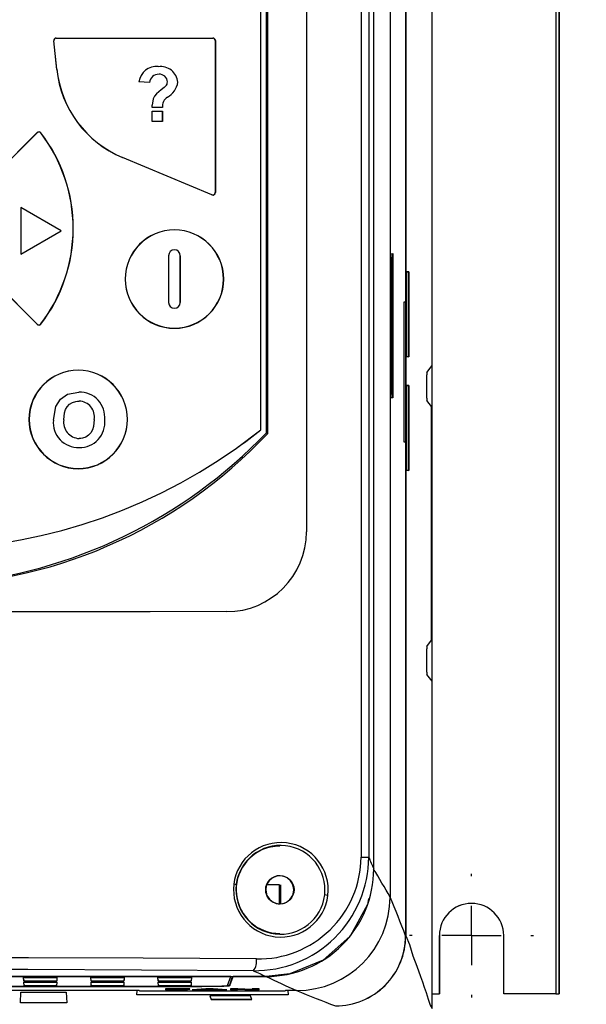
# Model space of a CAD drawing. Header units: millimetres. Extents: x 0 to 1537, y 0 to 1187.
# Tile 9 of 44: x 291 to 339, y 303 to 387. Entities that reach past the tile are written whole.
import ezdxf

# ---------------------------------------------------------------- set-up
doc = ezdxf.new("R2010")
doc.units = ezdxf.units.MM
doc.header["$LTSCALE"] = 5.5
doc.linetypes.add('CENTERX2', pattern=[20.32, 12.7, -2.54, 2.54, -2.54])
doc.layers.add('CENTER', color=40, linetype='CENTERX2')
doc.layers.add('DIMENSIONS', color=140, linetype='Continuous', lineweight=25)
doc.styles.add('SLDTEXTSTYLE0', font='TXT', dxfattribs={"width": 0.7})
doc.dimstyles.new('SLDDIMSTYLE1', dxfattribs={"dimtxt": 11.869043, "dimasz": 18.161, "dimexe": 0, "dimexo": 0.0625, "dimgap": 2.967261, "dimtad": 0, "dimtih": 1, "dimtoh": 1, "dimrnd": 1e-09, "dimzin": 4, "dimdsep": 46, "dimtxsty": 'SLDTEXTSTYLE0', "dimsah": 1, "dimcen": 0.09, "dimadec": 0, "dimazin": 1, "dimtfac": 1, "dimtofl": 0, "dimtmove": 0, "dimatfit": 3, "dimfxl": 0, "dimfrac": 2, "dimtolj": 1, "dimtzin": 12, "dimarcsym": 0})
doc.dimstyles.new('SLDDIMSTYLE2', dxfattribs={"dimtxt": 11.869043, "dimasz": 18.161, "dimexe": 0, "dimexo": 0.0625, "dimgap": 2.967261, "dimtad": 0, "dimtih": 1, "dimtoh": 1, "dimrnd": 1e-09, "dimzin": 4, "dimdsep": 46, "dimtxsty": 'SLDTEXTSTYLE0', "dimsah": 1, "dimcen": 0.09, "dimadec": 0, "dimazin": 1, "dimtfac": 1, "dimtmove": 0, "dimatfit": 0, "dimfxl": 0, "dimfrac": 2, "dimtolj": 1, "dimtzin": 12, "dimarcsym": 0})
doc.dimstyles.new('SLDDIMSTYLE3', dxfattribs={"dimtxt": 11.869043, "dimasz": 18.161, "dimexe": 0, "dimexo": 0.0625, "dimgap": 2.967261, "dimtad": 0, "dimtih": 1, "dimtoh": 1, "dimrnd": 1e-09, "dimzin": 12, "dimdsep": 46, "dimtxsty": 'SLDTEXTSTYLE0', "dimsah": 1, "dimcen": 0.09, "dimadec": 0, "dimazin": 3, "dimtfac": 1, "dimtmove": 0, "dimatfit": 0, "dimfxl": 0, "dimfrac": 2, "dimtolj": 1, "dimtzin": 12, "dimarcsym": 0})

# ---------------------------------------------------------------- blocks, each defined once
blk = doc.blocks.new('_D_1')
at = {"layer": 'DIMENSIONS'}
for p, q in [((347.778, 523.692), (382.038, 523.692)), ((364.575, 523.692), (364.575, 435.213)), ((346.94, 413.692), (342.955, 413.692)), ((342.955, 413.692), (342.955, 394.828)), ((382.21, 413.692), (386.196, 413.692)), ((386.196, 413.692), (386.196, 394.828)), ((342.955, 394.828), (346.94, 394.828)), ((386.196, 394.828), (382.21, 394.828)), ((364.575, 303.692), (364.575, 392.171)), ((351.451, 303.692), (382.038, 303.692))]:
    blk.add_line(p, q, dxfattribs=at)
for points in [[(364.575, 523.692), (361.781, 505.531), (367.369, 505.531)], [(364.575, 303.692), (367.369, 321.853), (361.781, 321.853)]]:
    blk.add_solid(points, dxfattribs=at)
at = {"layer": 'DIMENSIONS', "char_height": 11.6417, "attachment_point": 1, "style": 'SLDTEXTSTYLE0'}
for s, insert in [('220.0', (342.003, 431.356)), ('8.66', (346.94, 409.835))]:
    blk.add_mtext(s, dxfattribs=dict(at, insert=insert))
blk = doc.blocks.new('_D_4')
at = {"layer": 'DIMENSIONS'}
for p, q in [((113.715, 296.707), (113.715, 289.483)), ((336.714, 296.707), (336.714, 292.883)), ((336.714, 284.501), (336.714, 159.776)), ((113.715, 281.101), (113.715, 159.776)), ((113.715, 177.238), (191.499, 177.238)), ((207.58, 177.238), (203.594, 177.238)), ((203.594, 177.238), (203.594, 158.374)), ((242.849, 177.238), (246.835, 177.238)), ((246.835, 177.238), (246.835, 158.374)), ((336.714, 177.238), (258.93, 177.238)), ((203.594, 158.374), (207.58, 158.374)), ((246.835, 158.374), (242.849, 158.374))]:
    blk.add_line(p, q, dxfattribs=at)
for points in [[(113.715, 177.238), (131.876, 174.444), (131.876, 180.032)], [(336.714, 177.238), (318.553, 180.032), (318.553, 174.444)]]:
    blk.add_solid(points, dxfattribs=at)
at = {"layer": 'DIMENSIONS', "char_height": 11.6417, "attachment_point": 1, "style": 'SLDTEXTSTYLE0'}
for s, insert in [('223.0', (202.643, 194.902)), ('8.78', (207.58, 173.381))]:
    blk.add_mtext(s, dxfattribs=dict(at, insert=insert))
blk = doc.blocks.new('_D_5')
at = {"layer": 'DIMENSIONS'}
for p, q in [((347.26, 288.692), (347.26, 323.617)), ((327.206, 288.692), (364.723, 288.692)), ((305.313, 284.692), (364.723, 284.692)), ((347.26, 261.45), (347.26, 284.692)), ((354.116, 261.45), (347.26, 261.45)), ((375.508, 261.45), (371.522, 261.45)), ((371.522, 261.45), (371.522, 242.586)), ((410.778, 261.45), (414.763, 261.45)), ((414.763, 261.45), (414.763, 242.586)), ((371.522, 242.586), (375.508, 242.586)), ((414.763, 242.586), (410.778, 242.586))]:
    blk.add_line(p, q, dxfattribs=at)
for points in [[(347.26, 288.692), (350.054, 306.853), (344.466, 306.853)], [(347.26, 284.692), (344.466, 266.531), (350.054, 266.531)]]:
    blk.add_solid(points, dxfattribs=at)
at = {"layer": 'DIMENSIONS', "char_height": 11.6417, "attachment_point": 1, "style": 'SLDTEXTSTYLE0'}
for s, insert in [('4.0', (380.445, 279.114)), ('0.16', (375.508, 257.593))]:
    blk.add_mtext(s, dxfattribs=dict(at, insert=insert))
blk = doc.blocks.new('_D_6')
at = {"layer": 'DIMENSIONS'}
for p, q in [((336.714, 296.707), (336.714, 292.883)), ((336.714, 284.501), (336.714, 197.879)), ((312.794, 274.28), (312.794, 197.879)), ((312.794, 215.342), (277.869, 215.342)), ((336.714, 215.342), (364.948, 215.342)), ((381.029, 215.342), (377.043, 215.342)), ((377.043, 215.342), (377.043, 196.478)), ((416.299, 215.342), (420.285, 215.342)), ((420.285, 215.342), (420.285, 196.478)), ((377.043, 196.478), (381.029, 196.478)), ((420.285, 196.478), (416.299, 196.478))]:
    blk.add_line(p, q, dxfattribs=at)
for points in [[(312.794, 215.342), (294.633, 218.136), (294.633, 212.548)], [(336.714, 215.342), (354.875, 212.548), (354.875, 218.136)]]:
    blk.add_solid(points, dxfattribs=at)
at = {"layer": 'DIMENSIONS', "char_height": 11.6417, "attachment_point": 1, "style": 'SLDTEXTSTYLE0'}
for s, insert in [('23.9', (381.029, 233.006)), ('0.94', (381.029, 211.485))]:
    blk.add_mtext(s, dxfattribs=dict(at, insert=insert))
blk = doc.blocks.new('SW_CENTERMARKSYMBOL_3')
at = {"layer": 'CENTER', "color": 0}
for p, q in [((0, 5.08), (0, 5.29)), ((0, 0), (0, 2.54)), ((-5.08, 0), (-5.29, 0)), ((0, 0), (-2.54, 0)), ((0, 0), (0, -2.54)), ((0, 0), (2.54, 0)), ((5.08, 0), (5.29, 0)), ((0, -5.08), (0, -5.29))]:
    blk.add_line(p, q, dxfattribs=at)

msp = doc.modelspace()

# ---------------------------------------------------------------- linework, layer by layer
for p, q in [((336.414, 523.692), (336.414, 303.692)), ((336.714, 303.692), (336.714, 523.692)), ((336.715, 523.692), (336.715, 303.692)), ((323.586, 518.469), (323.586, 308.666)), ((322.253, 515.139), (322.253, 311.98)), ((322.255, 515.139), (322.255, 311.98)), ((320.851, 314.385), (320.851, 513.803)), ((319.773, 512.924), (319.773, 315.403)), ((320.425, 512.916), (320.425, 315.403)), ((325.84, 357.442), (325.84, 469.692)), ((323.581, 465.902), (323.581, 362.902)), ((315.11, 444.226), (315.11, 343.226)), ((315.11, 444.226), (315.11, 343.226)), ((311.197, 351.944), (311.197, 426.573)), ((311.198, 351.944), (311.198, 426.573)), ((311.673, 351.699), (311.673, 426.947)), ((311.797, 351.648), (311.797, 426.947)), ((293.488, 385.222), (293.501, 385.223)), ((293.744, 382.784), (293.488, 385.222)), ((293.756, 382.786), (293.501, 385.223)), ((293.7, 385.456), (293.7, 385.444)), ((293.7, 385.456), (307.097, 385.456)), ((293.7, 385.444), (307.097, 385.444)), ((307.097, 385.456), (307.097, 385.444)), ((307.297, 385.244), (307.297, 372.244)), ((307.297, 385.244), (307.31, 385.244)), ((307.31, 385.244), (307.31, 372.244)), ((293.744, 382.784), (293.756, 382.786)), ((301.666, 381.651), (300.777, 381.71)), ((301.666, 381.651), (301.666, 381.651)), ((301.903, 379.517), (301.9, 379.73)), ((302.792, 379.517), (301.903, 379.517)), ((301.903, 378.332), (301.903, 379.221)), ((301.903, 379.221), (302.792, 379.221)), ((302.792, 379.517), (302.792, 379.517)), ((302.792, 378.332), (302.792, 379.221)), ((302.792, 379.221), (302.792, 378.332)), ((302.792, 379.221), (302.792, 379.221)), ((302.792, 378.332), (301.903, 378.332)), ((302.792, 378.332), (302.792, 378.332)), ((287.796, 373.097), (292.071, 377.373)), ((287.805, 373.088), (292.08, 377.364)), ((292.071, 377.373), (292.08, 377.364)), ((292.391, 377.352), (292.381, 377.344)), ((299.36, 375.241), (299.365, 375.253)), ((307.015, 372.048), (299.36, 375.241)), ((307.02, 372.06), (299.365, 375.253)), ((307.015, 372.048), (307.02, 372.06)), ((307.31, 372.244), (307.297, 372.244)), ((294.136, 368.973), (290.672, 370.973)), ((294.136, 368.973), (290.672, 370.973)), ((290.672, 370.973), (290.672, 370.973)), ((290.672, 370.973), (290.672, 366.973)), ((290.672, 366.973), (294.136, 368.973)), ((290.672, 366.973), (294.136, 368.973)), ((294.136, 368.973), (294.136, 368.973)), ((295.16, 369.173), (295.147, 369.173)), ((303.81, 367.344), (303.81, 367.344)), ((290.672, 366.973), (290.672, 366.973)), ((303.31, 366.844), (303.31, 362.844)), ((304.31, 366.844), (304.31, 366.844)), ((304.31, 362.844), (304.31, 366.844)), ((304.31, 366.844), (304.31, 362.844)), ((322.341, 367.017), (322.476, 367.03)), ((322.341, 354.688), (322.341, 367.017)), ((322.341, 366.696), (322.392, 366.695)), ((322.392, 355.003), (322.392, 366.695)), ((322.463, 367.029), (322.463, 354.675)), ((322.476, 367.03), (322.476, 354.674)), ((292.071, 360.973), (287.796, 365.248)), ((292.08, 360.982), (287.805, 365.257)), ((299.61, 364.844), (299.597, 364.844)), ((308.022, 364.844), (308.01, 364.844)), ((323.694, 365.45), (323.861, 365.454)), ((323.849, 365.454), (323.694, 365.45)), ((323.694, 358.208), (323.694, 365.45)), ((323.849, 365.454), (323.861, 365.454)), ((323.849, 358.204), (323.849, 365.454)), ((323.861, 365.454), (323.861, 358.204)), ((303.81, 362.344), (303.81, 362.344)), ((304.31, 362.844), (304.31, 362.844)), ((323.448, 362.902), (323.581, 362.902)), ((323.448, 350.902), (323.448, 362.902)), ((323.573, 362.902), (323.573, 350.902)), ((292.071, 360.973), (292.08, 360.982)), ((292.391, 360.994), (292.381, 361.002)), ((323.861, 358.204), (323.694, 358.208)), ((323.694, 358.208), (323.849, 358.204)), ((323.861, 358.204), (323.849, 358.204)), ((325.394, 356.855), (325.84, 357.442)), ((325.827, 357.426), (325.827, 330.459)), ((325.389, 354.659), (325.389, 356.655)), ((323.694, 355.73), (323.861, 355.734)), ((323.849, 355.734), (323.694, 355.73)), ((323.694, 348.485), (323.694, 355.73)), ((323.849, 355.734), (323.861, 355.734)), ((323.849, 348.481), (323.849, 355.734)), ((323.861, 355.734), (323.861, 348.48)), ((294.67, 354.995), (295.644, 355.176)), ((295.644, 355.176), (295.644, 355.176)), ((322.392, 355.003), (322.341, 355.002)), ((322.476, 354.674), (322.341, 354.688)), ((293.458, 352.778), (293.664, 353.953)), ((295.655, 354.406), (295.655, 354.406)), ((325.787, 353.942), (325.394, 354.459)), ((325.787, 333.942), (325.787, 353.942)), ((291.384, 352.838), (291.371, 352.838)), ((294.347, 352.808), (294.347, 352.808)), ((297.844, 352.799), (297.844, 352.799)), ((299.797, 352.838), (299.784, 352.838)), ((309.108, 350.38), (311.198, 351.944)), ((311.198, 351.944), (311.197, 351.944)), ((295.655, 351.205), (295.655, 351.205)), ((295.657, 350.435), (295.657, 350.435)), ((323.581, 350.902), (323.448, 350.902)), ((323.581, 350.902), (323.581, 308.671)), ((323.861, 348.48), (323.694, 348.485)), ((323.694, 348.485), (323.849, 348.481)), ((323.861, 348.48), (323.849, 348.481)), ((315.11, 343.226), (315.11, 343.226)), ((308.277, 336.396), (308.277, 336.396)), ((325.394, 333.425), (325.787, 333.942)), ((325.389, 331.229), (325.389, 333.225)), ((325.84, 330.442), (325.394, 331.029)), ((325.84, 302.442), (325.84, 330.442)), ((312.016, 316.251), (312.017, 316.251)), ((319.773, 315.403), (320.425, 315.403)), ((312.814, 313.801), (312.576, 313.777)), ((309.092, 312.829), (309.092, 312.375)), ((311.661, 312.933), (311.614, 312.601)), ((311.614, 312.601), (311.614, 312.601)), ((311.614, 312.601), (311.62, 312.48)), ((311.614, 312.601), (311.614, 312.601)), ((311.614, 312.601), (311.676, 312.221)), ((311.62, 312.48), (311.62, 312.48)), ((312.789, 313.04), (311.697, 313.04)), ((312.789, 311.401), (312.789, 313.04)), ((312.907, 311.405), (312.907, 313.04)), ((314.043, 312.601), (314.014, 312.601)), ((311.717, 312.113), (311.926, 311.794)), ((312.789, 311.401), (312.814, 311.401)), ((326.464, 308.692), (326.464, 303.692)), ((326.464, 308.692), (326.466, 308.692)), ((326.466, 303.692), (326.466, 308.692)), ((331.964, 303.692), (331.964, 308.692)), ((308.64, 305.181), (239.505, 305.181)), ((239.58, 305.188), (311.653, 305.188)), ((290.903, 305.111), (293.758, 305.111)), ((290.925, 304.798), (290.903, 305.111)), ((290.92, 304.931), (290.925, 304.798)), ((293.758, 305.111), (293.746, 304.798)), ((293.75, 304.931), (293.746, 304.798)), ((296.653, 305.111), (299.508, 305.111)), ((296.675, 304.798), (296.653, 305.111)), ((296.67, 304.931), (296.675, 304.798)), ((299.508, 305.111), (299.496, 304.798)), ((299.5, 304.931), (299.496, 304.798)), ((302.403, 305.111), (305.258, 305.111)), ((302.425, 304.798), (302.403, 305.111)), ((302.42, 304.931), (302.425, 304.798)), ((305.258, 305.111), (305.246, 304.798)), ((305.25, 304.931), (305.246, 304.798)), ((308.353, 304.408), (308.64, 305.181)), ((308.554, 304.481), (308.78, 305.188)), ((308.554, 304.409), (308.841, 305.183)), ((308.64, 305.181), (308.64, 305.188)), ((308.841, 305.183), (308.841, 305.188)), ((311.648, 305.183), (308.841, 305.183)), ((312.789, 305.381), (312.79, 305.376)), ((241.461, 304.345), (305.554, 304.345)), ((259.566, 304.341), (305.555, 304.341)), ((293.746, 304.798), (290.925, 304.798)), ((290.952, 304.391), (290.931, 304.703)), ((290.931, 304.703), (293.742, 304.703)), ((290.95, 304.46), (290.952, 304.391)), ((293.73, 304.391), (290.952, 304.391)), ((293.742, 304.703), (293.73, 304.391)), ((293.73, 304.391), (293.732, 304.46)), ((299.496, 304.798), (296.675, 304.798)), ((296.702, 304.391), (296.681, 304.703)), ((296.681, 304.703), (299.492, 304.703)), ((296.7, 304.46), (296.702, 304.391)), ((299.48, 304.391), (296.702, 304.391)), ((299.492, 304.703), (299.48, 304.391)), ((299.48, 304.391), (299.482, 304.46)), ((305.246, 304.798), (302.425, 304.798)), ((302.452, 304.391), (302.431, 304.703)), ((302.431, 304.703), (305.242, 304.703)), ((302.45, 304.46), (302.452, 304.391)), ((305.23, 304.391), (302.452, 304.391)), ((305.131, 304.126), (303.037, 304.126)), ((303.037, 304.121), (303.037, 304.126)), ((305.131, 304.121), (303.037, 304.121)), ((303.037, 304.121), (303.038, 304.051)), ((303.63, 304.097), (303.63, 304.109)), ((303.63, 304.109), (305.132, 304.109)), ((303.63, 304.092), (303.63, 304.109)), ((304.934, 304.097), (303.63, 304.097)), ((303.63, 304.092), (303.63, 304.097)), ((304.934, 304.092), (303.63, 304.092)), ((303.631, 304.056), (303.631, 304.081)), ((303.631, 304.081), (304.934, 304.081)), ((303.631, 304.051), (303.631, 304.081)), ((303.631, 304.051), (303.631, 304.056)), ((304.934, 304.086), (304.934, 304.097)), ((304.934, 304.092), (304.934, 304.097)), ((304.934, 304.081), (304.934, 304.092)), ((304.934, 304.081), (304.934, 304.086)), ((305.132, 304.114), (305.131, 304.126)), ((305.131, 304.121), (305.131, 304.126)), ((305.132, 304.109), (305.131, 304.121)), ((305.132, 304.109), (305.132, 304.114)), ((305.242, 304.703), (305.23, 304.391)), ((305.23, 304.391), (305.232, 304.46)), ((306.494, 304.126), (305.33, 304.056)), ((306.494, 304.121), (305.33, 304.051)), ((305.33, 304.051), (305.33, 304.056)), ((305.555, 304.345), (305.555, 304.341)), ((305.962, 304.051), (306.222, 304.067)), ((306.222, 304.067), (307.405, 304.067)), ((306.408, 304.079), (306.811, 304.104)), ((307.216, 304.079), (306.408, 304.079)), ((307.134, 304.084), (306.489, 304.084)), ((307.122, 304.126), (306.494, 304.126)), ((306.494, 304.126), (306.494, 304.121)), ((307.122, 304.121), (306.494, 304.121)), ((306.811, 304.104), (307.216, 304.079)), ((308.293, 304.056), (307.122, 304.126)), ((307.122, 304.121), (307.122, 304.126)), ((308.293, 304.051), (307.122, 304.121)), ((307.405, 304.067), (307.665, 304.051)), ((308.293, 304.051), (308.293, 304.056)), ((308.554, 304.481), (308.554, 304.409)), ((309.228, 304.126), (308.609, 304.126)), ((308.609, 304.121), (308.609, 304.126)), ((308.609, 304.121), (308.61, 304.051)), ((309.228, 304.121), (308.609, 304.121)), ((309.202, 304.056), (309.202, 304.096)), ((309.202, 304.096), (310.422, 304.051)), ((309.202, 304.051), (309.202, 304.096)), ((309.202, 304.051), (309.202, 304.056)), ((310.466, 304.08), (309.228, 304.126)), ((309.228, 304.121), (309.228, 304.126)), ((310.466, 304.075), (309.228, 304.121)), ((311.058, 304.126), (310.466, 304.126)), ((310.466, 304.121), (310.466, 304.126)), ((311.058, 304.121), (310.466, 304.121)), ((310.466, 304.121), (310.466, 304.075)), ((311.059, 304.056), (311.058, 304.126)), ((311.058, 304.121), (311.058, 304.126)), ((311.059, 304.051), (311.058, 304.121)), ((311.059, 304.051), (311.059, 304.056)), ((300.613, 303.983), (259.339, 303.983)), ((290.646, 302.936), (290.683, 303.85)), ((290.647, 302.941), (290.683, 303.85)), ((290.683, 303.85), (294.549, 303.85)), ((294.549, 303.85), (294.608, 302.936)), ((300.605, 303.604), (300.613, 303.983)), ((300.605, 303.609), (300.613, 303.983)), ((313.533, 303.609), (300.605, 303.609)), ((300.605, 303.604), (300.605, 303.609)), ((313.533, 303.604), (300.605, 303.604)), ((300.807, 303.983), (300.613, 303.983)), ((300.832, 303.95), (300.807, 303.983)), ((300.832, 303.95), (313.289, 303.95)), ((303.038, 304.051), (303.631, 304.051)), ((305.33, 304.051), (305.962, 304.051)), ((310.32, 303.544), (306.849, 303.544)), ((306.849, 303.544), (306.941, 303.206)), ((306.85, 303.544), (306.941, 303.211)), ((306.941, 303.211), (310.422, 303.211)), ((306.941, 303.206), (306.941, 303.211)), ((307.665, 304.051), (308.293, 304.051)), ((308.61, 304.051), (309.202, 304.051)), ((310.424, 303.206), (310.32, 303.544)), ((310.422, 304.051), (311.059, 304.051)), ((313.314, 303.983), (313.289, 303.95)), ((313.515, 303.983), (313.314, 303.983)), ((314.255, 303.983), (313.515, 303.983)), ((313.515, 303.983), (313.533, 303.604)), ((314.258, 303.983), (314.255, 303.983)), ((325.84, 303.692), (326.464, 303.692)), ((326.464, 303.692), (326.466, 303.692)), ((336.414, 303.692), (331.964, 303.692)), ((336.414, 303.692), (336.714, 303.692)), ((336.715, 303.692), (336.714, 303.692)), ((290.647, 302.941), (290.646, 302.936)), ((294.608, 302.936), (290.646, 302.936)), ((294.608, 302.941), (290.647, 302.941)), ((310.424, 303.206), (306.941, 303.206))]:
    msp.add_line(p, q)
at = {"flags": 128}
for points in [[(303.083, 381.366), (302.94, 381.23), (302.682, 381.022), (302.278, 380.682), (302.104, 380.483), (301.98, 380.25), (301.9, 379.73)], [(293.664, 353.953), (294.072, 354.567), (294.67, 354.995)], [(294.347, 352.808), (294.406, 353.389), (294.499, 353.68), (294.638, 353.922), (294.839, 354.134), (295.086, 354.289), (295.364, 354.378), (295.509, 354.399), (295.655, 354.406)], [(294.347, 352.808), (294.406, 353.389), (294.499, 353.68), (294.638, 353.922), (294.839, 354.134), (295.086, 354.289), (295.364, 354.378), (295.655, 354.406)], [(296.955, 352.821), (296.897, 352.239), (296.804, 351.949), (296.666, 351.704), (296.467, 351.49), (296.223, 351.329), (295.946, 351.234), (295.802, 351.212), (295.655, 351.205)], [(311.673, 351.699), (311.692, 351.691), (311.797, 351.648)], [(308.277, 336.396), (301.722, 336.383), (295.063, 336.374), (288.378, 336.369), (281.641, 336.367), (275.001, 336.369), (268.386, 336.374), (261.72, 336.383), (255.132, 336.395)], [(308.277, 336.396), (301.719, 336.383), (295.06, 336.374), (288.375, 336.369), (281.64, 336.367), (281.484, 336.367)], [(311.614, 312.601), (311.705, 313.06), (311.724, 313.103)], [(311.887, 311.839), (311.75, 312.046), (311.62, 312.48)], [(311.806, 313.252), (311.705, 313.06), (311.697, 313.04)], [(320.415, 311.851), (320.327, 311.335), (318.83, 308.633), (316.524, 306.581), (313.668, 305.407), (311.648, 305.183)], [(323.586, 308.666), (323.9, 307.916), (324.207, 306.958), (324.533, 306.057), (324.848, 305.185), (325.014, 304.728), (325.179, 304.271), (325.338, 303.821), (325.512, 303.248), (325.677, 302.747), (325.84, 302.442)], [(310.818, 306.684), (301.134, 306.741), (291.329, 306.775), (281.486, 306.787)], [(310.552, 305.684), (300.997, 305.741), (291.279, 305.776), (281.486, 305.787)]]:
    msp.add_lwpolyline(points, dxfattribs=at)
msp.add_circle((312.826, 312.602), 1.215)
for centre, radius, start, end in [((293.7, 385.244), 0.213, 90, 185.97742), ((293.7, 385.244), 0.2, 90, 185.97742), ((307.097, 385.244), 0.213, 360, 90), ((307.097, 385.244), 0.2, 360, 90), ((302.906, 383.744), 9.213, 185.97741, 247.36037), ((302.906, 383.744), 9.2, 185.97741, 247.36037), ((302.259, 381.531), 1.493, 83.41734, 173.1151), ((302.629, 381.555), 1.472, 4.98999, 97.77589), ((302.471, 381.551), 0.811, 88.64345, 172.93978), ((302.471, 381.551), 0.811, 88.64345, 172.93978), ((302.542, 381.699), 0.665, 0.8299, 94.43141), ((302.678, 381.706), 0.529, 319.93483, 0.24824), ((302.427, 381.896), 1.683, 297.69774, 352.72636), ((302.427, 381.896), 1.683, 297.69774, 352.72636), ((303.69, 379.638), 0.906, 122.09184, 187.67849), ((303.69, 379.638), 0.906, 122.09184, 187.67849), ((292.222, 377.222), 0.213, 37.41046, 135), ((292.222, 377.222), 0.2, 37.41046, 135), ((281.697, 369.173), 13.45, 360, 37.41046), ((281.697, 369.173), 13.463, 360, 37.41046), ((307.097, 372.244), 0.213, 247.36037, 0), ((307.097, 372.244), 0.2, 247.36037, 0), ((281.697, 369.173), 13.45, 322.58954, 0), ((281.697, 369.173), 13.463, 322.58954, 0), ((303.81, 364.844), 4.213, 360, 180), ((303.81, 364.844), 4.2, 360, 180), ((303.81, 366.844), 0.5, 360, 180), ((303.81, 366.844), 0.5, 360, 90), ((303.81, 364.844), 4.213, 180, 0), ((303.81, 364.844), 4.2, 180, 0), ((303.81, 362.844), 0.5, 180, 0), ((303.81, 362.844), 0.5, 270, 0), ((292.222, 361.123), 0.213, 225, 322.58954), ((292.222, 361.123), 0.2, 225, 322.58954), ((295.584, 352.838), 4.213, 360, 180), ((295.584, 352.838), 4.2, 360, 180), ((327.435, 356.703), 2.047, 175.73367, 181.33356), ((295.702, 353.023), 2.153, 354.01462, 91.53565), ((295.702, 353.023), 2.153, 354.01462, 91.53565), ((327.435, 354.612), 2.047, 178.66644, 184.26633), ((295.618, 353.05), 1.356, 350.27885, 88.42385), ((295.584, 352.838), 4.213, 180, 0), ((295.584, 352.838), 4.2, 180, 0), ((295.583, 352.568), 2.135, 174.38245, 271.99761), ((295.72, 352.594), 1.39, 171.12863, 267.32029), ((295.72, 352.594), 1.39, 171.12863, 267.32029), ((295.714, 352.575), 2.142, 268.48418, 5.99087), ((295.714, 352.575), 2.142, 268.48418, 5.99087), ((281.698, 379.879), 41.266, 223.16543, 316.83457), ((281.039, 380.995), 42.388, 275.23674, 316.27925), ((281.697, 389.173), 47.5, 305.24503, 308.39305), ((281.697, 389.198), 47.521, 234.77269, 305.22731), ((308.27, 343.236), 6.84, 270.06064, 359.92009), ((308.27, 343.236), 6.84, 270.06073, 359.92007), ((327.435, 333.273), 2.047, 175.73367, 181.33356), ((327.435, 331.181), 2.047, 178.66644, 184.26633), ((312.909, 312.595), 4.049, 353.36928, 173.17752), ((312.826, 312.602), 3.738, 102.50363, 270), ((312.874, 312.589), 3.809, 353.5044, 173.10233), ((312.825, 312.602), 3.738, 90, 102.50363), ((310.669, 315.439), 9.755, 269.31042, 359.79282), ((310.975, 315.48), 8.798, 268.97649, 359.50172), ((611.967, 436.906), 315.847, 202.62434, 202.82453), ((311.655, 314.384), 9.196, 269.9923, 0.0077), ((201.816, 242.943), 138.821, 29.82237, 30.97056), ((312.814, 312.605), 1.2, 89.35813, 180.18969), ((312.814, 312.601), 1.2, 360, 156.39071), ((312.91, 312.607), 4.049, 173.35163, 353.19518), ((308.455, 309.388), 3.713, 80.11624, 83.30013), ((312.877, 312.613), 3.809, 173.47386, 353.13288), ((312.823, 312.602), 3.738, 176.51881, 183.48119), ((312.81, 312.598), 1.196, 185.67252, 270.84971), ((312.814, 312.601), 1.2, 219.42981, 0), ((314.256, 311.98), 7.997, 270.00891, 0.00221), ((314.256, 311.982), 7.999, 270.01393, 359.98607), ((316.041, 305.4), 6.786, 82.46684, 84.77275), ((202.63, 262.121), 129.6, 21.05007, 22.62591), ((329.214, 308.692), 2.75, 360, 180), ((329.216, 308.692), 2.75, 90, 180), ((317.583, 308.671), 5.997, 269.99419, 0.00582), ((317.589, 308.665), 5.997, 269.99446, 0.00555), ((309.62, 306.468), 1.218, 319.94349, 10.21949), ((342.303, 374.708), 75.977, 245.29778, 246.20877), ((374.941, 439.261), 148.267, 244.72988, 245.83899), ((364.376, 426.388), 132.269, 247.73353, 249.28158)]:
    msp.add_arc(centre, radius, start, end)
at = {"color": 179, "linetype": 'Continuous', "lineweight": 18}
msp.add_arc((329.214, 308.692), 2.75, 360, 180, dxfattribs=at)
for centre, major_axis, ratio, start_param, end_param in [((305.554, 304.409), (2.8, 0), 0.02265, 4.71272, 6.274787), ((305.554, 304.409), (3, 0), 0.022642, 4.712721, 6.27479), ((305.554, 304.481), (3, 0), 0.026186, 5.931839, 6.27479)]:
    msp.add_ellipse(centre, major_axis=major_axis, ratio=ratio, start_param=start_param, end_param=end_param)

# ---------------------------------------------------------------- block references
at = {"layer": 'CENTER'}
msp.add_blockref('SW_CENTERMARKSYMBOL_3', (329.214, 308.692), dxfattribs=at)

# ---------------------------------------------------------------- dimensions: what is measured, and where the dimension line sits
at = {"layer": 'DIMENSIONS'}
for base, p1, p2, dimstyle, picture, middle in [((364.575, 303.692), (336.414, 523.692), (336.414, 303.692), 'SLDDIMSTYLE1', '_D_1', (364.575, 413.692)), ((347.26, 284.692), (320.221, 288.692), (298.328, 284.692), 'SLDDIMSTYLE2', '_D_5', (347.26, 261.45))]:
    dim = msp.add_linear_dim(base=base, p1=p1, p2=p2, angle=90, dimstyle=dimstyle, dxfattribs=at)
    dim.commit()
    dim.dimension.update_dxf_attribs({"geometry": picture, "text_midpoint": middle, "dimtype": 160})
for base, p2, dimstyle, picture, middle in [((113.715, 177.238), (113.715, 303.692), 'SLDDIMSTYLE1', '_D_4', (225.214, 177.238)), ((312.794, 215.342), (312.794, 281.265), 'SLDDIMSTYLE3', '_D_6', (398.664, 215.342))]:
    dim = msp.add_linear_dim(base=base, p1=(336.714, 303.692), p2=p2, dimstyle=dimstyle, dxfattribs=at)
    dim.commit()
    dim.dimension.update_dxf_attribs({"geometry": picture, "text_midpoint": middle, "dimtype": 160})

doc.saveas('drawing.dxf')
